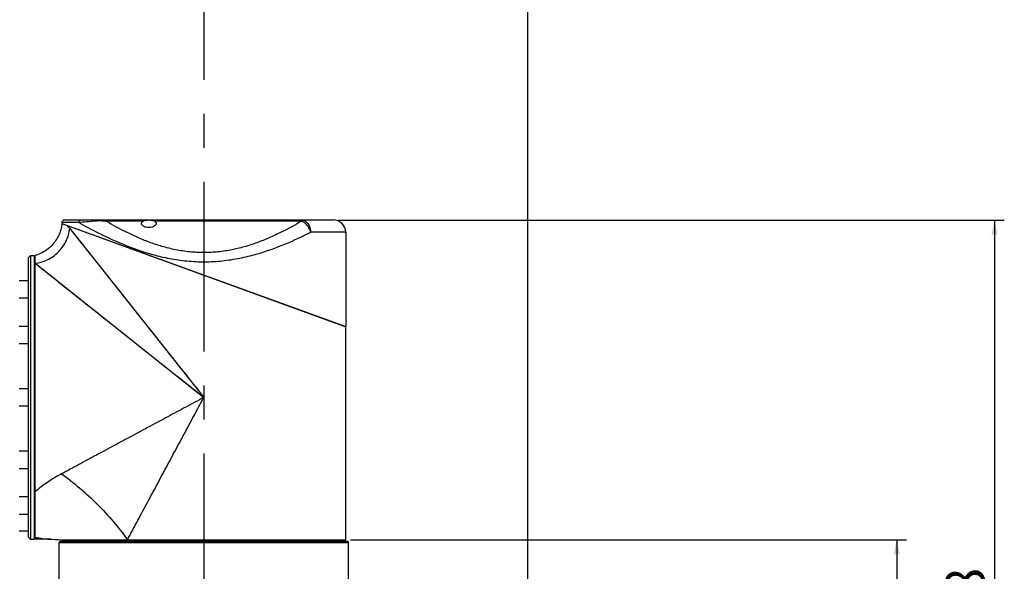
# Model space of a CAD drawing. Header units: millimetres. Extents: x 20 to 4180, y 42 to 2950.
# Tile 15 of 128: x 1409 to 1912, y 719 to 1001. Entities that reach past the tile are written whole.
import ezdxf

# ---------------------------------------------------------------- set-up
doc = ezdxf.new("R2010")
doc.units = ezdxf.units.MM
doc.header["$LTSCALE"] = 231.275
doc.linetypes.add('CENTER', pattern=[0.6, 0.375, -0.075, 0.075, -0.075])
doc.layers.get('0').update_dxf_attribs({"linetype": 'CONTINUOUS'})
for name, color, linetype in [('BASE_ASM_PBL3', 7, 'CONTINUOUS'), ('DEFAULT_1', 7, 'CENTER'), ('FRONT_VIEW_VBL2', 7, 'CONTINUOUS'), ('MIDDLE_ASM_PBL15', 7, 'CONTINUOUS')]:
    doc.layers.add(name, color=color, linetype=linetype)
doc.styles.get("Standard").update_dxf_attribs({"font": 'malgun.ttf'})
doc.dimstyles.new('DIMSTYLE_2', dxfattribs={"dimtxt": 20, "dimasz": 7.5, "dimexe": 1, "dimexo": 0.5, "dimgap": 1, "dimtad": 1, "dimlfac": 0.8, "dimdsep": 46, "dimtxsty": 'Standard', "dimblk": '_FILLED', "dimblk1": '_FILLED', "dimblk2": '_FILLED', "dimcen": 0.09, "dimclrt": 134, "dimazin": 2, "dimtp": 0.5, "dimtm": 0.5, "dimtfac": 1, "dimtofl": 0, "dimtmove": 0, "dimatfit": 3, "dimldrblk": '_FILLED', "dimfxl": 1, "dimtolj": 1, "dimarcsym": 0})
doc.dimstyles.new('DIMSTYLE_9', dxfattribs={"dimtxt": 20, "dimasz": 7.5, "dimexe": 1, "dimexo": 0.5, "dimgap": 1, "dimtad": 1, "dimlfac": 0.8, "dimdsep": 46, "dimtxsty": 'Standard', "dimblk": '_FILLED', "dimblk1": '_FILLED', "dimblk2": '_FILLED', "dimcen": 0.09, "dimclrt": 134, "dimazin": 2, "dimtp": 0.8, "dimtm": 0.8, "dimtfac": 1, "dimtofl": 0, "dimtmove": 0, "dimatfit": 3, "dimldrblk": '_FILLED', "dimfxl": 1, "dimtolj": 1, "dimarcsym": 0})

# ---------------------------------------------------------------- blocks, each defined once
blk = doc.blocks.new('_FILLED')
at = {"color": 0, "linetype": 'ByBlock'}
blk.add_solid([(0, 0), (-1, 0.2), (-1, -0.2)], dxfattribs=at)
blk = doc.blocks.new('*D18')
at = {"color": 134, "transparency": 16777216}
for p, q in [((1705.27, 676.53), (1989.4, 676.53)), ((1984.4, 676.53), (1984.4, 546.47)), ((1984.4, 416.41), (1984.4, 546.47)), ((1712.77, 416.41), (1989.4, 416.41))]:
    blk.add_line(p, q, dxfattribs=at)
at = {"color": 134, "transparency": 16777216, "xscale": 7.5, "yscale": 7.5, "zscale": 7.5}
for p, rotation in [((1984.4, 676.53), 90), ((1984.4, 416.41), 270)]:
    blk.add_blockref('_FILLED', p, dxfattribs=dict(at, rotation=rotation))
at = {"color": 134, "transparency": 16777216, "insert": (1959.4, 546.47), "char_height": 20, "width": 67.4074, "attachment_point": 2, "rotation": 90, "line_spacing_factor": 0.9}
blk.add_mtext('208.1', dxfattribs=at)
blk = doc.blocks.new('*D19')
at = {"color": 134, "transparency": 16777216}
for p, q in [((1699.02, 839.91), (2039.4, 839.91)), ((2034.4, 839.91), (2034.4, 628.16)), ((2034.4, 416.41), (2034.4, 628.16)), ((1712.77, 416.41), (2039.4, 416.41))]:
    blk.add_line(p, q, dxfattribs=at)
at = {"color": 134, "transparency": 16777216, "xscale": 7.5, "yscale": 7.5, "zscale": 7.5}
for p, rotation in [((2034.4, 839.91), 90), ((2034.4, 416.41), 270)]:
    blk.add_blockref('_FILLED', p, dxfattribs=dict(at, rotation=rotation))
at = {"color": 134, "transparency": 16777216, "insert": (2009.4, 628.16), "char_height": 20, "width": 67.4074, "attachment_point": 2, "rotation": 90, "line_spacing_factor": 0.9}
blk.add_mtext('338.8', dxfattribs=at)
blk = doc.blocks.new('*D24')
at = {"color": 134, "transparency": 16777216}
for p, q in [((903.72, 933.03), (903.72, 1481.16)), ((1795.9, 520.78), (1795.9, 1481.16)), ((903.72, 1476.16), (1349.81, 1476.16)), ((1795.9, 1476.16), (1349.81, 1476.16))]:
    blk.add_line(p, q, dxfattribs=at)
at = {"color": 134, "transparency": 16777216, "xscale": 7.5, "yscale": 7.5, "zscale": 7.5, "rotation": 180}
blk.add_blockref('_FILLED', (903.72, 1476.16), dxfattribs=at)
at = {"color": 134, "transparency": 16777216, "xscale": 7.5, "yscale": 7.5, "zscale": 7.5}
blk.add_blockref('_FILLED', (1795.9, 1476.16), dxfattribs=at)
at = {"color": 134, "transparency": 16777216, "insert": (1349.81, 1501.16), "char_height": 20, "width": 82.7407, "attachment_point": 2, "line_spacing_factor": 0.9}
blk.add_mtext('713.74', dxfattribs=at)
blk = doc.blocks.new('MIDDLE_ASM_PBL15', base_point=(1427.15, 749.28))
at = {"layer": 'MIDDLE_ASM_PBL15', "color": 7}
for p, q in [((1557.69, 838.06), (1702.77, 785.28)), ((1566.33, 838.66), (1557.77, 838.66)), ((1557.77, 838.66), (1557.77, 838.16)), ((1557.77, 838.16), (1702.77, 785.53)), ((1559.02, 839.91), (1696.52, 839.91)), ((1560.4, 837.08), (1560.4, 837.2)), ((1561.75, 835.53), (1562.41, 834.7)), ((1561.75, 835.53), (1630.27, 749.28)), ((1599.27, 839.28), (1580.38, 839.28)), ((1680.16, 839.28), (1605.03, 839.28)), ((1680.16, 839.28), (1680.16, 839.91)), ((1562.41, 834.7), (1564.77, 831.73)), ((1702.77, 833.66), (1684.87, 833.66)), ((1702.77, 833.66), (1702.77, 785.53)), ((1540.4, 820.53), (1541.65, 821.78)), ((1540.4, 820.53), (1540.4, 678.03)), ((1541.65, 821.78), (1543.77, 821.78)), ((1541.65, 821.78), (1541.65, 676.78)), ((1543.77, 676.78), (1543.77, 821.78)), ((1544.02, 676.78), (1544.02, 821.78)), ((1602.79, 821.66), (1603.24, 821.66)), ((1543.77, 819.28), (1544.02, 819.28)), ((1544.02, 817.81), (1630.27, 749.28)), ((1545.77, 816.43), (1546.75, 815.64)), ((1540.4, 808.87), (1535.84, 808.87)), ((1535.84, 800.12), (1540.4, 800.12)), ((1540.4, 785.53), (1535.84, 785.53)), ((1701.77, 785.9), (1701.77, 785.65)), ((1702.77, 676.53), (1702.77, 785.28)), ((1588.27, 782.65), (1595.02, 777.29)), ((1535.84, 776.78), (1540.4, 776.78)), ((1595.02, 777.29), (1598.56, 774.48)), ((1540.4, 753.66), (1535.84, 753.66)), ((1535.84, 744.91), (1540.4, 744.91)), ((1540.4, 721.78), (1535.84, 721.78)), ((1535.84, 713.03), (1540.4, 713.03)), ((1540.4, 698.45), (1535.84, 698.45)), ((1535.84, 689.7), (1540.4, 689.7)), ((1535.84, 681.16), (1540.4, 681.16)), ((1540.4, 678.03), (1541.65, 676.78)), ((1541.65, 676.78), (1543.77, 676.78)), ((1543.77, 679.28), (1544.02, 679.28)), ((1552.19, 676.78), (1544.02, 676.78)), ((1557.77, 676.53), (1702.77, 676.53))]:
    blk.add_line(p, q, dxfattribs=at)
for points in [[(1557.69, 838.06), (1557.61, 837.37), (1557.48, 836.53), (1557.31, 835.71), (1557.1, 834.89), (1556.86, 834.09), (1556.59, 833.29), (1556.27, 832.51), (1555.93, 831.74), (1555.54, 830.98), (1555.13, 830.25), (1554.68, 829.53), (1554.2, 828.84), (1553.68, 828.17), (1553.14, 827.52), (1552.57, 826.89), (1551.98, 826.3), (1551.35, 825.73), (1550.7, 825.19), (1550.03, 824.68), (1549.34, 824.2), (1548.62, 823.75), (1547.89, 823.33), (1547.14, 822.95), (1546.37, 822.61), (1545.59, 822.29), (1544.8, 822.02), (1544.02, 821.78)], [(1564.77, 831.73), (1566.68, 829.33), (1567.74, 827.98)], [(1570.11, 825.01), (1571.41, 823.37), (1572.8, 821.62)], [(1547.83, 814.79), (1548.99, 813.87), (1550.23, 812.88), (1551.57, 811.81), (1553.01, 810.67), (1554.55, 809.45), (1556.19, 808.14), (1557.94, 806.75), (1559.8, 805.28), (1561.77, 803.71), (1563.87, 802.04), (1566.08, 800.28), (1568.42, 798.43), (1570.88, 796.47)], [(1585.13, 806.1), (1587.29, 803.38), (1589.54, 800.55)], [(1591.9, 797.58), (1594.35, 794.5), (1596.9, 791.29)], [(1573.46, 794.42), (1576.18, 792.26), (1579.02, 790.01), (1581.98, 787.65)], [(1602.26, 784.54), (1605.06, 781.01), (1607.95, 777.38)], [(1610.86, 773.72), (1613.62, 770.24), (1616.15, 767.05), (1618.4, 764.23)], [(1605.84, 768.69), (1609.33, 765.93), (1612.51, 763.4), (1615.33, 761.15), (1617.78, 759.21), (1622.01, 755.85)], [(1620.34, 761.78), (1622.08, 759.6), (1623.7, 757.55), (1625.33, 755.5), (1626.98, 753.42), (1628.63, 751.34), (1630.27, 749.28)], [(1622.01, 755.85), (1624.06, 754.23), (1626.13, 752.58), (1628.21, 750.92), (1630.27, 749.28)], [(1552.19, 676.78), (1554.07, 676.75), (1555.95, 676.67), (1557.77, 676.53)]]:
    blk.add_lwpolyline(points, dxfattribs=at)
for centre, radius, start, end in [((1559.02, 838.66), 1.25, 90, 180), ((1528.28, 809.02), 42.7, 38.3894, 41.028), ((1696.52, 833.66), 6.25, 0, 90)]:
    blk.add_arc(centre, radius, start, end, dxfattribs=at)
for points, knots in [([(1544.02, 817.81), (1546.15, 818.04), (1549.4, 818.97), (1553.28, 821.26), (1556.01, 823.54), (1558.3, 826.28), (1560.58, 830.16), (1561.52, 833.41), (1561.75, 835.53)], [0, 0, 0, 0, 0.237983, 0.367426, 0.499999, 0.632573, 0.762016, 1, 1, 1, 1]), ([(1566.33, 838.66), (1566.33, 838.81), (1566.38, 839.13), (1566.62, 839.56), (1567, 839.84), (1567.29, 839.91), (1567.43, 839.91)], [0, 0, 0, 0, 0.25392, 0.520442, 0.77405, 1, 1, 1, 1]), ([(1566.33, 838.66), (1567.64, 838.83), (1570.77, 839.16), (1573.91, 839.43), (1575.75, 839.56)], [0, 0, 0, 0, 0.417514, 1, 1, 1, 1]), ([(1566.33, 838.66), (1569.59, 836.83), (1577.01, 832.85), (1589.54, 827.04), (1601.81, 822.71), (1612.79, 820.12), (1621.62, 818.83), (1630.68, 818.41), (1639.75, 818.91), (1648.57, 820.28), (1659.49, 822.95), (1671.65, 827.32), (1680.73, 831.56), (1684.87, 833.66)], [0, 0, 0, 0, 0.089662, 0.202077, 0.331558, 0.40134, 0.472651, 0.545674, 0.618621, 0.690514, 0.759635, 0.888465, 1, 1, 1, 1]), ([(1575.75, 839.56), (1575.77, 839.61), (1575.83, 839.71), (1575.94, 839.82), (1576.06, 839.89), (1576.14, 839.91), (1576.19, 839.91)], [0, 0, 0, 0, 0.29933, 0.561346, 0.790425, 1, 1, 1, 1]), ([(1575.75, 839.56), (1576.51, 839.62), (1578.07, 839.61), (1579.61, 839.42), (1580.38, 839.28)], [0, 0, 0, 0, 0.4954, 1, 1, 1, 1]), ([(1580.38, 839.28), (1579.69, 839.47), (1578.3, 839.78), (1576.88, 839.91), (1576.19, 839.91)], [0, 0, 0, 0, 0.509133, 1, 1, 1, 1]), ([(1680.16, 839.28), (1676.87, 837.35), (1671.68, 834.49), (1664.31, 831.01), (1658.18, 828.51), (1651.64, 826.33), (1644.76, 824.61), (1637.58, 823.5), (1630.25, 823.12), (1622.94, 823.5), (1615.78, 824.61), (1608.91, 826.32), (1602.37, 828.51), (1596.23, 831.02), (1588.87, 834.49), (1583.67, 837.35), (1580.38, 839.28)], [0, 0, 0, 0, 0.107979, 0.167576, 0.230345, 0.295137, 0.362299, 0.430928, 0.500247, 0.569544, 0.637535, 0.704744, 0.769806, 0.832324, 0.892176, 1, 1, 1, 1]), ([(1598.4, 838.08), (1598.4, 838.19), (1598.44, 838.42), (1598.61, 838.74), (1598.89, 839.04), (1599.13, 839.21), (1599.27, 839.28)], [0, 0, 0, 0, 0.21321, 0.441748, 0.700735, 1, 1, 1, 1]), ([(1605.9, 838.08), (1605.9, 837.96), (1605.85, 837.7), (1605.64, 837.34), (1605.31, 836.99), (1604.86, 836.68), (1604.3, 836.42), (1603.4, 836.14), (1602.15, 835.99), (1600.9, 836.14), (1599.99, 836.42), (1599.43, 836.68), (1598.98, 836.99), (1598.65, 837.34), (1598.45, 837.7), (1598.4, 837.96), (1598.4, 838.08)], [0, 0, 0, 0, 0.039808, 0.083763, 0.134353, 0.192924, 0.259873, 0.334674, 0.5, 0.665326, 0.740126, 0.807076, 0.865647, 0.916237, 0.960192, 1, 1, 1, 1]), ([(1605.03, 839.28), (1604.85, 839.39), (1604.43, 839.55), (1603.74, 839.68), (1602.96, 839.74), (1602.15, 839.76), (1601.33, 839.74), (1600.56, 839.68), (1599.87, 839.55), (1599.45, 839.39), (1599.27, 839.28)], [0, 0, 0, 0, 0.105213, 0.226041, 0.3596, 0.5, 0.6404, 0.773959, 0.894787, 1, 1, 1, 1]), ([(1605.03, 839.28), (1605.16, 839.21), (1605.4, 839.04), (1605.68, 838.74), (1605.86, 838.42), (1605.9, 838.19), (1605.9, 838.08)], [0, 0, 0, 0, 0.299265, 0.558252, 0.78679, 1, 1, 1, 1]), ([(1680.16, 839.91), (1680.47, 839.91), (1681.1, 839.82), (1682, 839.46), (1682.82, 838.87), (1683.79, 837.79), (1684.64, 836.04), (1684.87, 834.46), (1684.87, 833.66)], [0, 0, 0, 0, 0.107442, 0.217881, 0.333655, 0.456048, 0.719405, 1, 1, 1, 1]), ([(1684.87, 833.66), (1684.72, 834.28), (1684.38, 835.21), (1683.72, 836.35), (1683.12, 837.17), (1682.43, 837.9), (1681.49, 838.67), (1680.7, 839.1), (1680.16, 839.28)], [0, 0, 0, 0, 0.251745, 0.385474, 0.519859, 0.651339, 0.776797, 1, 1, 1, 1]), ([(1630.27, 749.28), (1627.21, 747.63), (1621.07, 744.33), (1611.87, 739.4), (1602.69, 734.47), (1593.54, 729.56), (1584.44, 724.67), (1575.4, 719.81), (1566.43, 715), (1560.48, 711.8), (1557.52, 710.21)], [0, 0, 0, 0, 0.12661, 0.253086, 0.37929, 0.505071, 0.630257, 0.754649, 0.877998, 1, 1, 1, 1]), ([(1591.2, 676.53), (1592.79, 679.49), (1595.99, 685.44), (1600.8, 694.41), (1605.66, 703.45), (1610.55, 712.55), (1615.46, 721.7), (1619.57, 729.34), (1622.85, 735.47), (1625.32, 740.08), (1627.79, 744.68), (1629.45, 747.75), (1630.27, 749.28)], [0, 0, 0, 0, 0.122002, 0.24535, 0.36974, 0.494925, 0.620707, 0.746912, 0.810125, 0.873389, 0.936686, 1, 1, 1, 1]), ([(1557.52, 710.21), (1555.06, 708.89), (1551.48, 706.76), (1547.05, 703.57), (1545, 701.88), (1544.02, 701.01)], [0, 0, 0, 0, 0.512851, 0.760632, 1, 1, 1, 1]), ([(1557.52, 710.21), (1560.69, 707.97), (1566.98, 703.05), (1575.85, 694.86), (1584.04, 685.99), (1588.96, 679.7), (1591.2, 676.53)], [0, 0, 0, 0, 0.243584, 0.500001, 0.756417, 1, 1, 1, 1]), ([(1544.02, 677.9), (1544.39, 677.81), (1545.15, 677.64), (1546.29, 677.42), (1547.46, 677.24), (1548.43, 677.11), (1549.21, 677.02), (1549.79, 676.96), (1550.34, 676.91), (1550.87, 676.87), (1551.35, 676.84), (1551.71, 676.81), (1551.94, 676.8), (1552.08, 676.79), (1552.12, 676.79), (1552.2, 676.78), (1552.19, 676.78)], [0, 0, 0, 0, 0.138746, 0.280257, 0.423682, 0.567509, 0.638754, 0.708812, 0.776956, 0.841828, 0.901238, 0.951548, 0.971587, 0.986905, 0.996649, 1, 1, 1, 1])]:
    blk.add_open_spline(points, degree=3, knots=knots, dxfattribs=at)
blk = doc.blocks.new('BASE_ASM_PBL3', base_point=(1471.56, 906.283))
at = {"layer": 'BASE_ASM_PBL3', "color": 7}
for p, q in [((1556.398, 675.158), (1704.148, 675.158)), ((1556.398, 654.533), (1556.398, 675.158)), ((1557.023, 675.783), (1703.523, 675.783)), ((1559.023, 676.533), (1559.023, 675.783)), ((1701.523, 675.783), (1701.523, 676.533)), ((1704.148, 654.533), (1704.148, 675.158))]:
    blk.add_line(p, q, dxfattribs=at)
for centre, start, end in [((1557.023, 675.158), 90, 180), ((1703.523, 675.158), 0, 90)]:
    blk.add_arc(centre, 0.625, start, end, dxfattribs=at)
at = {"layer": 'BASE_ASM_PBL3', "color": 134}
for base, p1, p2, angle, dimstyle, picture, middle in [((903.722, 1476.158), (1795.898, 520.283), (903.722, 932.533), 180, 'DIMSTYLE_9', '*D24', (1349.854, 1476.158)), ((2034.398, 839.908), (1712.273, 416.408), (1698.523, 839.908), 90, 'DIMSTYLE_2', '*D19', (2034.398, 628.256)), ((1984.398, 676.533), (1712.273, 416.408), (1704.773, 676.533), 90, 'DIMSTYLE_2', '*D18', (1984.398, 546.272))]:
    dim = blk.add_linear_dim(base=base, p1=p1, p2=p2, angle=angle, dimstyle=dimstyle, dxfattribs=at)
    dim.commit()
    dim.dimension.update_dxf_attribs({"geometry": picture, "text_midpoint": middle, "dimtype": 160})
blk = doc.blocks.new('FRONT_VIEW_VBL2', base_point=(1359.06, 906.28))
at = {"layer": 'BASE_ASM_PBL3'}
blk.add_blockref('BASE_ASM_PBL3', (1471.56, 906.28), dxfattribs=at)
at = {"layer": 'MIDDLE_ASM_PBL15'}
blk.add_blockref('MIDDLE_ASM_PBL15', (1427.15, 749.28), dxfattribs=at)

msp = doc.modelspace()

# ---------------------------------------------------------------- linework, layer by layer
at = {"layer": 'DEFAULT_1', "color": 1}
msp.add_line((1503.125, 2028.125), (1503.125, 465), dxfattribs=at)

# ---------------------------------------------------------------- block references
at = {"layer": 'FRONT_VIEW_VBL2'}
msp.add_blockref('FRONT_VIEW_VBL2', (1231.912, 964.875), dxfattribs=at)

doc.saveas('drawing.dxf')
